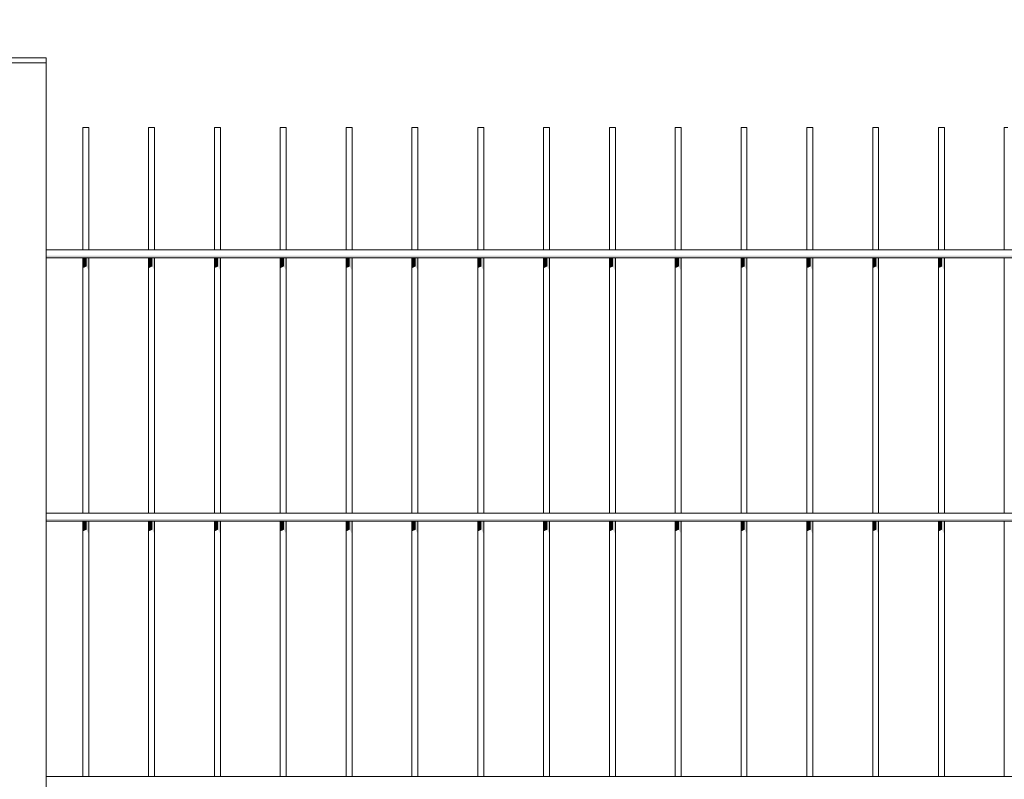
# Model space of a CAD drawing. Header units: metres. Extents: x -111 to -1, y -8 to 26.
# Tile 198 of 209: x -4.798 to -4.05, y 0.028 to 0.605. Entities that reach past the tile are written whole.
import ezdxf

# ---------------------------------------------------------------- set-up
doc = ezdxf.new("R2010")
doc.units = ezdxf.units.M
doc.header["$MEASUREMENT"] = 0
doc.layers.add('40 Absturzsicherung', color=7, linetype='Continuous')
doc.layers.add('94 Genehmigungsplanung Bemaßung', color=7, linetype='Continuous')
doc.styles.add('ERSTELLTER_STIL_2', font='arial.ttf')
doc.dimstyles.new('ERSTELLTER_STIL__1', dxfattribs={"dimtxt": 0.25, "dimasz": 0.19, "dimexe": 0.18, "dimexo": 0.1, "dimgap": 0, "dimtad": 1, "dimtih": 1, "dimtoh": 1, "dimzin": 0, "dimdsep": 46, "dimtxsty": 'ERSTELLTER_STIL_2', "dimblk": 'ARROWHEAD_6', "dimblk1": 'ARROWHEAD_6', "dimblk2": 'ARROWHEAD_6', "dimcen": 0.09, "dimclrd": 7, "dimclre": 7, "dimclrt": 7, "dimazin": 0, "dimtfac": 1, "dimtdec": 4, "dimtmove": 0, "dimatfit": 3, "dimfxl": 1, "dimtolj": 1, "dimtzin": 0, "dimarcsym": 0})

# ---------------------------------------------------------------- blocks, each defined once
blk = doc.blocks.new('*D122', base_point=(-27236.13209, 0))
at = {"layer": '94 Genehmigungsplanung Bemaßung', "color": 7, "linetype": 'Continuous', "lineweight": 13}
for p, q in [((-17.34109, 9.38425), (-17.34109, 9.75925)), ((-2.34191, 9.38425), (-2.34191, 9.75925)), ((-17.24109, 9.67175), (-17.44109, 9.47175)), ((-2.44191, 9.47175), (-2.24191, 9.67175)), ((-17.34109, 9.57175), (-2.34191, 9.57175)), ((-2.34191, 9.57175), (-2.19191, 9.57175))]:
    blk.add_line(p, q, dxfattribs=at)
at = {"layer": '94 Genehmigungsplanung Bemaßung', "color": 7, "lineweight": 13, "insert": (-10.27049, 9.62175), "char_height": 0.25, "attachment_point": 7, "style": 'ERSTELLTER_STIL_2'}
blk.add_mtext('\\A1;{\\pql;\\fArial|b0|i0|c0|p0;\\W1.000000;15,00}', dxfattribs=at)
blk = doc.blocks.new('ARROWHEAD_6')
at = {"color": 0, "linetype": 'Continuous', "lineweight": 0}
for p, q in [((-0.5, -0.5), (0.5, 0.5)), ((0, 0), (-1, 0))]:
    blk.add_line(p, q, dxfattribs=at)

msp = doc.modelspace()

# ---------------------------------------------------------------- hatches: boundary and pattern name
at = {"layer": '40 Absturzsicherung', "linetype": 'Continuous', "lineweight": 0, "true_color": 0x000000}
for points in [[(-3.25291, 0.42598), (-4.77804, 0.42598), (-4.77804, 0.42448), (-3.25291, 0.42448)], [(-4.75007, 0.42448), (-4.75007, 0.41661), (-4.74728, 0.41789), (-4.74728, 0.42448)], [(-4.74728, 0.41789), (-4.74555, 0.41453), (-4.74555, 0.42448), (-4.74728, 0.42448)], [(-4.70007, 0.41661), (-4.69728, 0.41789), (-4.69728, 0.42448), (-4.70007, 0.42448)], [(-4.69728, 0.41789), (-4.69555, 0.41453), (-4.69555, 0.42448), (-4.69728, 0.42448)], [(-4.65007, 0.41661), (-4.64728, 0.41789), (-4.64728, 0.42448), (-4.65007, 0.42448)], [(-4.64555, 0.42448), (-4.64728, 0.42448), (-4.64728, 0.41789), (-4.64555, 0.41453)], [(-4.60007, 0.42448), (-4.60007, 0.41661), (-4.59728, 0.41789), (-4.59728, 0.42448)], [(-4.59728, 0.41789), (-4.59555, 0.41453), (-4.59555, 0.42448), (-4.59728, 0.42448)], [(-4.54728, 0.42448), (-4.55007, 0.42448), (-4.55007, 0.41661), (-4.54728, 0.41789)], [(-4.54728, 0.41789), (-4.54555, 0.41453), (-4.54555, 0.42448), (-4.54728, 0.42448)], [(-4.49728, 0.42448), (-4.50007, 0.42448), (-4.50007, 0.41661), (-4.49728, 0.41789)], [(-4.49728, 0.41789), (-4.49555, 0.41453), (-4.49555, 0.42448), (-4.49728, 0.42448)], [(-4.44728, 0.42448), (-4.45007, 0.42448), (-4.45007, 0.41661), (-4.44728, 0.41789)], [(-4.44728, 0.42448), (-4.44728, 0.41789), (-4.44555, 0.41453), (-4.44555, 0.42448)], [(-4.40007, 0.41661), (-4.39728, 0.41789), (-4.39728, 0.42448), (-4.40007, 0.42448)], [(-4.39728, 0.41789), (-4.39555, 0.41453), (-4.39555, 0.42448), (-4.39728, 0.42448)], [(-4.35007, 0.42448), (-4.35007, 0.41661), (-4.34728, 0.41789), (-4.34728, 0.42448)], [(-4.34728, 0.42448), (-4.34728, 0.41789), (-4.34555, 0.41453), (-4.34555, 0.42448)], [(-4.30007, 0.42448), (-4.30007, 0.41661), (-4.29728, 0.41789), (-4.29728, 0.42448)], [(-4.29728, 0.41789), (-4.29555, 0.41453), (-4.29555, 0.42448), (-4.29728, 0.42448)], [(-4.24728, 0.42448), (-4.25007, 0.42448), (-4.25007, 0.41661), (-4.24728, 0.41789)], [(-4.24555, 0.42448), (-4.24728, 0.42448), (-4.24728, 0.41789), (-4.24555, 0.41453)], [(-4.20007, 0.42448), (-4.20007, 0.41661), (-4.19728, 0.41789), (-4.19728, 0.42448)], [(-4.19555, 0.42448), (-4.19728, 0.42448), (-4.19728, 0.41789), (-4.19555, 0.41453)], [(-4.14728, 0.42448), (-4.15007, 0.42448), (-4.15007, 0.41661), (-4.14728, 0.41789)], [(-4.14728, 0.42448), (-4.14728, 0.41789), (-4.14555, 0.41453), (-4.14555, 0.42448)], [(-4.10007, 0.41661), (-4.09728, 0.41789), (-4.09728, 0.42448), (-4.10007, 0.42448)], [(-4.09728, 0.42448), (-4.09728, 0.41789), (-4.09555, 0.41453), (-4.09555, 0.42448)], [(-3.25291, 0.22598), (-4.77804, 0.22598), (-4.77804, 0.22448), (-3.25291, 0.22448)], [(-4.75007, 0.22448), (-4.75007, 0.21661), (-4.74728, 0.21789), (-4.74728, 0.22448)], [(-4.74728, 0.21789), (-4.74555, 0.21453), (-4.74555, 0.22448), (-4.74728, 0.22448)], [(-4.70007, 0.21661), (-4.69728, 0.21789), (-4.69728, 0.22448), (-4.70007, 0.22448)], [(-4.69555, 0.22448), (-4.69728, 0.22448), (-4.69728, 0.21789), (-4.69555, 0.21453)], [(-4.65007, 0.21661), (-4.64728, 0.21789), (-4.64728, 0.22448), (-4.65007, 0.22448)], [(-4.64555, 0.22448), (-4.64728, 0.22448), (-4.64728, 0.21789), (-4.64555, 0.21453)], [(-4.60007, 0.22448), (-4.60007, 0.21661), (-4.59728, 0.21789), (-4.59728, 0.22448)], [(-4.59728, 0.21789), (-4.59555, 0.21453), (-4.59555, 0.22448), (-4.59728, 0.22448)], [(-4.54728, 0.22448), (-4.55007, 0.22448), (-4.55007, 0.21661), (-4.54728, 0.21789)], [(-4.54728, 0.21789), (-4.54555, 0.21453), (-4.54555, 0.22448), (-4.54728, 0.22448)], [(-4.49728, 0.22448), (-4.50007, 0.22448), (-4.50007, 0.21661), (-4.49728, 0.21789)], [(-4.49728, 0.21789), (-4.49555, 0.21453), (-4.49555, 0.22448), (-4.49728, 0.22448)], [(-4.44728, 0.22448), (-4.45007, 0.22448), (-4.45007, 0.21661), (-4.44728, 0.21789)], [(-4.44728, 0.22448), (-4.44728, 0.21789), (-4.44555, 0.21453), (-4.44555, 0.22448)], [(-4.40007, 0.21661), (-4.39728, 0.21789), (-4.39728, 0.22448), (-4.40007, 0.22448)], [(-4.39728, 0.21789), (-4.39555, 0.21453), (-4.39555, 0.22448), (-4.39728, 0.22448)], [(-4.35007, 0.22448), (-4.35007, 0.21661), (-4.34728, 0.21789), (-4.34728, 0.22448)], [(-4.34728, 0.22448), (-4.34728, 0.21789), (-4.34555, 0.21453), (-4.34555, 0.22448)], [(-4.30007, 0.22448), (-4.30007, 0.21661), (-4.29728, 0.21789), (-4.29728, 0.22448)], [(-4.29728, 0.21789), (-4.29555, 0.21453), (-4.29555, 0.22448), (-4.29728, 0.22448)], [(-4.25007, 0.22448), (-4.25007, 0.21661), (-4.24728, 0.21789), (-4.24728, 0.22448)], [(-4.24555, 0.22448), (-4.24728, 0.22448), (-4.24728, 0.21789), (-4.24555, 0.21453)], [(-4.20007, 0.21661), (-4.19728, 0.21789), (-4.19728, 0.22448), (-4.20007, 0.22448)], [(-4.19728, 0.22448), (-4.19728, 0.21789), (-4.19555, 0.21453), (-4.19555, 0.22448)], [(-4.15007, 0.22448), (-4.15007, 0.21661), (-4.14728, 0.21789), (-4.14728, 0.22448)], [(-4.14728, 0.22448), (-4.14728, 0.21789), (-4.14555, 0.21453), (-4.14555, 0.22448)], [(-4.10007, 0.21661), (-4.09728, 0.21789), (-4.09728, 0.22448), (-4.10007, 0.22448)], [(-4.09728, 0.22448), (-4.09728, 0.21789), (-4.09555, 0.21453), (-4.09555, 0.22448)]]:
    msp.add_hatch(color=18, dxfattribs=at).paths.add_polyline_path(points)

# ---------------------------------------------------------------- linework, layer by layer
at = {"layer": '40 Absturzsicherung', "color": 7, "linetype": 'Continuous', "lineweight": 13}
for p, q in [((-4.77804, 0.57646), (-4.81804, 0.57646)), ((-4.77804, 0.57246), (-4.77804, 0.57646)), ((-4.77804, 0.57246), (-4.81804, 0.57246)), ((-4.77804, -0.29105), (-4.77804, 0.57246)), ((-4.74728, 0.52348), (-4.75007, 0.52348)), ((-4.75007, 0.43048), (-4.75007, 0.52348)), ((-4.74555, 0.52348), (-4.74728, 0.52348)), ((-4.74555, 0.43048), (-4.74555, 0.52348)), ((-4.69728, 0.52348), (-4.70007, 0.52348)), ((-4.70007, 0.43048), (-4.70007, 0.52348)), ((-4.69555, 0.52348), (-4.69728, 0.52348)), ((-4.69555, 0.43048), (-4.69555, 0.52348)), ((-4.64728, 0.52348), (-4.65007, 0.52348)), ((-4.65007, 0.43048), (-4.65007, 0.52348)), ((-4.64555, 0.52348), (-4.64728, 0.52348)), ((-4.64555, 0.43048), (-4.64555, 0.52348)), ((-4.59728, 0.52348), (-4.60007, 0.52348)), ((-4.60007, 0.43048), (-4.60007, 0.52348)), ((-4.59555, 0.52348), (-4.59728, 0.52348)), ((-4.59555, 0.43048), (-4.59555, 0.52348)), ((-4.54728, 0.52348), (-4.55007, 0.52348)), ((-4.55007, 0.43048), (-4.55007, 0.52348)), ((-4.54555, 0.52348), (-4.54728, 0.52348)), ((-4.54555, 0.43048), (-4.54555, 0.52348)), ((-4.49728, 0.52348), (-4.50007, 0.52348)), ((-4.50007, 0.43048), (-4.50007, 0.52348)), ((-4.49555, 0.52348), (-4.49728, 0.52348)), ((-4.49555, 0.43048), (-4.49555, 0.52348)), ((-4.44728, 0.52348), (-4.45007, 0.52348)), ((-4.45007, 0.43048), (-4.45007, 0.52348)), ((-4.44555, 0.52348), (-4.44728, 0.52348)), ((-4.44555, 0.43048), (-4.44555, 0.52348)), ((-4.39728, 0.52348), (-4.40007, 0.52348)), ((-4.40007, 0.43048), (-4.40007, 0.52348)), ((-4.39555, 0.52348), (-4.39728, 0.52348)), ((-4.39555, 0.43048), (-4.39555, 0.52348)), ((-4.34728, 0.52348), (-4.35007, 0.52348)), ((-4.35007, 0.43048), (-4.35007, 0.52348)), ((-4.34555, 0.52348), (-4.34728, 0.52348)), ((-4.34555, 0.43048), (-4.34555, 0.52348)), ((-4.29728, 0.52348), (-4.30007, 0.52348)), ((-4.30007, 0.43048), (-4.30007, 0.52348)), ((-4.29555, 0.52348), (-4.29728, 0.52348)), ((-4.29555, 0.43048), (-4.29555, 0.52348)), ((-4.24728, 0.52348), (-4.25007, 0.52348)), ((-4.25007, 0.43048), (-4.25007, 0.52348)), ((-4.24555, 0.52348), (-4.24728, 0.52348)), ((-4.24555, 0.43048), (-4.24555, 0.52348)), ((-4.19728, 0.52348), (-4.20007, 0.52348)), ((-4.20007, 0.43048), (-4.20007, 0.52348)), ((-4.19555, 0.52348), (-4.19728, 0.52348)), ((-4.19555, 0.43048), (-4.19555, 0.52348)), ((-4.14728, 0.52348), (-4.15007, 0.52348)), ((-4.15007, 0.43048), (-4.15007, 0.52348)), ((-4.14555, 0.52348), (-4.14728, 0.52348)), ((-4.14555, 0.43048), (-4.14555, 0.52348)), ((-4.09728, 0.52348), (-4.10007, 0.52348)), ((-4.10007, 0.43048), (-4.10007, 0.52348)), ((-4.09555, 0.52348), (-4.09728, 0.52348)), ((-4.09555, 0.43048), (-4.09555, 0.52348)), ((-4.04728, 0.52348), (-4.05007, 0.52348)), ((-4.05007, 0.43048), (-4.05007, 0.52348)), ((-4.77804, 0.43048), (-3.25291, 0.43048)), ((-4.77804, 0.42448), (-3.25291, 0.42448)), ((-4.75007, 0.23048), (-4.75007, 0.42448)), ((-4.74555, 0.23048), (-4.74555, 0.42448)), ((-4.70007, 0.23048), (-4.70007, 0.42448)), ((-4.69555, 0.23048), (-4.69555, 0.42448)), ((-4.65007, 0.23048), (-4.65007, 0.42448)), ((-4.64555, 0.23048), (-4.64555, 0.42448)), ((-4.60007, 0.23048), (-4.60007, 0.42448)), ((-4.59555, 0.23048), (-4.59555, 0.42448)), ((-4.55007, 0.23048), (-4.55007, 0.42448)), ((-4.54555, 0.23048), (-4.54555, 0.42448)), ((-4.50007, 0.23048), (-4.50007, 0.42448)), ((-4.49555, 0.23048), (-4.49555, 0.42448)), ((-4.45007, 0.23048), (-4.45007, 0.42448)), ((-4.44555, 0.23048), (-4.44555, 0.42448)), ((-4.40007, 0.23048), (-4.40007, 0.42448)), ((-4.39555, 0.23048), (-4.39555, 0.42448)), ((-4.35007, 0.23048), (-4.35007, 0.42448)), ((-4.34555, 0.23048), (-4.34555, 0.42448)), ((-4.30007, 0.23048), (-4.30007, 0.42448)), ((-4.29555, 0.23048), (-4.29555, 0.42448)), ((-4.25007, 0.23048), (-4.25007, 0.42448)), ((-4.24555, 0.23048), (-4.24555, 0.42448)), ((-4.20007, 0.23048), (-4.20007, 0.42448)), ((-4.19555, 0.23048), (-4.19555, 0.42448)), ((-4.15007, 0.23048), (-4.15007, 0.42448)), ((-4.14555, 0.23048), (-4.14555, 0.42448)), ((-4.10007, 0.23048), (-4.10007, 0.42448)), ((-4.09555, 0.23048), (-4.09555, 0.42448)), ((-4.05007, 0.23048), (-4.05007, 0.42448)), ((-4.77804, 0.23048), (-3.25291, 0.23048)), ((-4.77804, 0.22448), (-3.25291, 0.22448)), ((-4.75007, 0.03048), (-4.75007, 0.22448)), ((-4.74555, 0.03048), (-4.74555, 0.22448)), ((-4.70007, 0.03048), (-4.70007, 0.22448)), ((-4.69555, 0.03048), (-4.69555, 0.22448)), ((-4.65007, 0.03048), (-4.65007, 0.22448)), ((-4.64555, 0.03048), (-4.64555, 0.22448)), ((-4.60007, 0.03048), (-4.60007, 0.22448)), ((-4.59555, 0.03048), (-4.59555, 0.22448)), ((-4.55007, 0.03048), (-4.55007, 0.22448)), ((-4.54555, 0.03048), (-4.54555, 0.22448)), ((-4.50007, 0.03048), (-4.50007, 0.22448)), ((-4.49555, 0.03048), (-4.49555, 0.22448)), ((-4.45007, 0.03048), (-4.45007, 0.22448)), ((-4.44555, 0.03048), (-4.44555, 0.22448)), ((-4.40007, 0.03048), (-4.40007, 0.22448)), ((-4.39555, 0.03048), (-4.39555, 0.22448)), ((-4.35007, 0.03048), (-4.35007, 0.22448)), ((-4.34555, 0.03048), (-4.34555, 0.22448)), ((-4.30007, 0.03048), (-4.30007, 0.22448)), ((-4.29555, 0.03048), (-4.29555, 0.22448)), ((-4.25007, 0.03048), (-4.25007, 0.22448)), ((-4.24555, 0.03048), (-4.24555, 0.22448)), ((-4.20007, 0.03048), (-4.20007, 0.22448)), ((-4.19555, 0.03048), (-4.19555, 0.22448)), ((-4.15007, 0.03048), (-4.15007, 0.22448)), ((-4.14555, 0.03048), (-4.14555, 0.22448)), ((-4.10007, 0.03048), (-4.10007, 0.22448)), ((-4.09555, 0.03048), (-4.09555, 0.22448)), ((-4.05007, 0.03048), (-4.05007, 0.22448)), ((-4.77804, 0.03048), (-3.25291, 0.03048))]:
    msp.add_line(p, q, dxfattribs=at)

# ---------------------------------------------------------------- dimensions: what is measured, and where the dimension line sits
at = {"layer": '94 Genehmigungsplanung Bemaßung', "color": 7, "linetype": 'Continuous', "lineweight": 13}
dim = msp.add_linear_dim(base=(-2.34191, 9.57175), p1=(-17.34109, -0.4), p2=(-2.34191, 25.35), dimstyle='ERSTELLTER_STIL__1', dxfattribs=at)
dim.commit()
dim.dimension.update_dxf_attribs({"geometry": '*D122', "text_midpoint": (-9.85171, 9.74675), "dimtype": 160})

doc.saveas('drawing.dxf')
